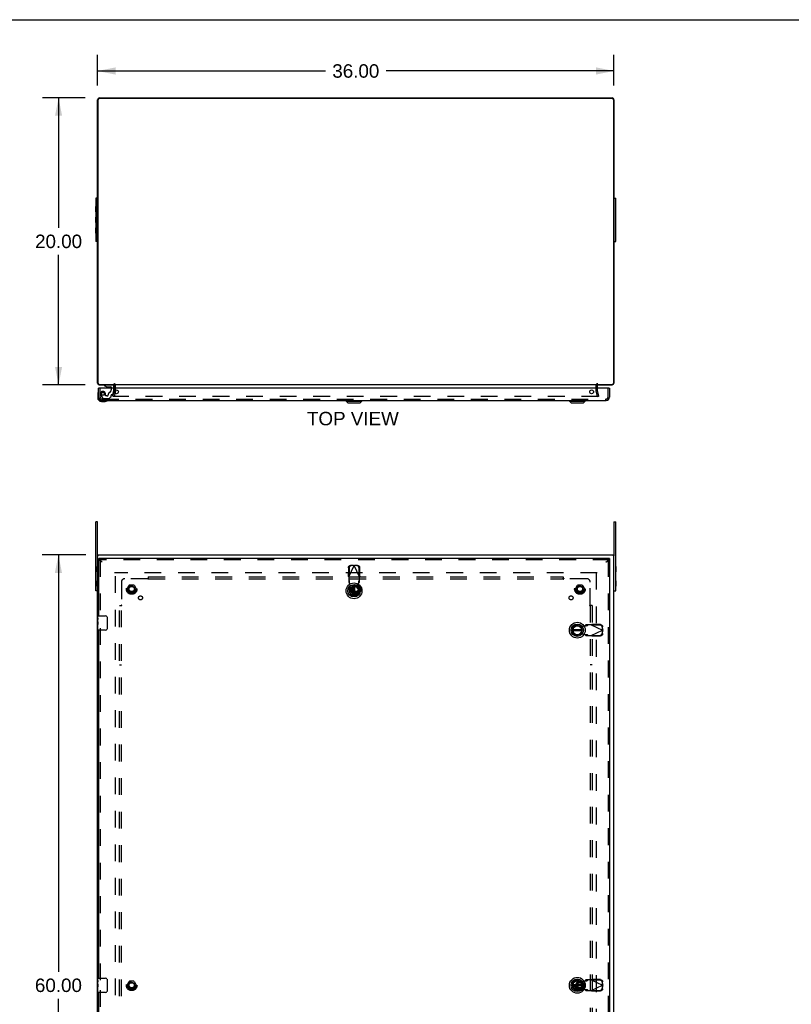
# Model space of a CAD drawing. Header units: inches. Extents: x 0 to 212, y 0 to 138.
# Tile 5 of 7: x 52 to 106, y 69 to 138. Entities that reach past the tile are written whole.
import ezdxf

# ---------------------------------------------------------------- set-up
doc = ezdxf.new("R2010")
doc.units = ezdxf.units.IN
doc.header["$LTSCALE"] = 11.6875
doc.header["$MEASUREMENT"] = 0
doc.linetypes.add('HIDDEN', pattern=[0.2, 0.1, -0.1])
doc.layers.get('0').update_dxf_attribs({"linetype": 'CONTINUOUS'})
for name, color, linetype in [('DEFAULT_2', 8, 'HIDDEN'), ('DIMENSIONS', 7, 'CONTINUOUS'), ('DOOR_ASSEMBLY', 7, 'CONTINUOUS'), ('SUBPANEL', 7, 'CONTINUOUS')]:
    doc.layers.add(name, color=color, linetype=linetype)
doc.styles.get("Standard").update_dxf_attribs({"font": 'arial.ttf'})
doc.dimstyles.new('DIMSTYLE_1', dxfattribs={"dimtxt": 0.9375, "dimasz": 1.25, "dimexe": 0.09, "dimexo": 0.07, "dimgap": 0.0375, "dimtad": 0, "dimtih": 1, "dimtoh": 1, "dimzin": 4, "dimdsep": 46, "dimtxsty": 'Standard', "dimblk": '_FILLED', "dimblk1": '_FILLED', "dimblk2": '_FILLED', "dimcen": 0.09, "dimadec": 3, "dimazin": 1, "dimtfac": 1, "dimtdec": 3, "dimtofl": 0, "dimtmove": 0, "dimatfit": 3, "dimldrblk": '_FILLED', "dimfxl": 0, "dimtolj": 1, "dimtzin": 4, "dimarcsym": 0})

# ---------------------------------------------------------------- blocks, each defined once
blk = doc.blocks.new('_FILLED')
at = {"color": 0, "linetype": 'ByBlock'}
blk.add_solid([(0, 0), (-1, 0.2), (-1, -0.2)], dxfattribs=at)
blk = doc.blocks.new('*D1')
at = {"layer": 'DIMENSIONS', "color": 2, "linetype": 'Continuous'}
for p, q in [((57.888, 132.924), (57.888, 135.049)), ((93.888, 132.924), (93.888, 135.049)), ((57.888, 133.924), (73.781, 133.924)), ((93.888, 133.924), (77.994, 133.924))]:
    blk.add_line(p, q, dxfattribs=at)
at = {"layer": 'DIMENSIONS', "color": 2, "linetype": 'Continuous', "xscale": 1.25, "yscale": 1.25, "zscale": 1.25, "rotation": 180}
blk.add_blockref('_FILLED', (57.888, 133.924), dxfattribs=at)
at = {"layer": 'DIMENSIONS', "color": 2, "linetype": 'Continuous', "xscale": 1.25, "yscale": 1.25, "zscale": 1.25}
blk.add_blockref('_FILLED', (93.888, 133.924), dxfattribs=at)
at = {"layer": 'DIMENSIONS', "color": 2, "linetype": 'Continuous', "insert": (75.888, 134.393), "char_height": 0.9375, "width": 3.27602, "attachment_point": 2, "line_spacing_factor": 0.9}
blk.add_mtext('36.00', dxfattribs=at)
blk = doc.blocks.new('*D2')
at = {"layer": 'DIMENSIONS', "color": 2, "linetype": 'Continuous'}
for p, q in [((57.076, 100.19), (54.031, 100.19)), ((55.156, 100.19), (55.156, 71.127)), ((55.156, 40.19), (55.156, 69.252)), ((57.076, 40.19), (54.031, 40.19))]:
    blk.add_line(p, q, dxfattribs=at)
at = {"layer": 'DIMENSIONS', "color": 2, "linetype": 'Continuous', "xscale": 1.25, "yscale": 1.25, "zscale": 1.25}
for p, rotation in [((55.156, 100.19), 90), ((55.156, 40.19), 270)]:
    blk.add_blockref('_FILLED', p, dxfattribs=dict(at, rotation=rotation))
at = {"layer": 'DIMENSIONS', "color": 2, "linetype": 'Continuous', "insert": (55.156, 70.658), "char_height": 0.9375, "width": 3.27602, "attachment_point": 2, "line_spacing_factor": 0.9}
blk.add_mtext('60.00', dxfattribs=at)
blk = doc.blocks.new('*D3')
at = {"layer": 'DIMENSIONS', "color": 2, "linetype": 'Continuous'}
for p, q in [((57.013, 132.049), (54.041, 132.049)), ((55.166, 132.049), (55.166, 122.986)), ((55.166, 112.049), (55.166, 121.111)), ((57.013, 112.049), (54.041, 112.049))]:
    blk.add_line(p, q, dxfattribs=at)
at = {"layer": 'DIMENSIONS', "color": 2, "linetype": 'Continuous', "xscale": 1.25, "yscale": 1.25, "zscale": 1.25}
for p, rotation in [((55.166, 132.049), 90), ((55.166, 112.049), 270)]:
    blk.add_blockref('_FILLED', p, dxfattribs=dict(at, rotation=rotation))
at = {"layer": 'DIMENSIONS', "color": 2, "linetype": 'Continuous', "insert": (55.166, 122.517), "char_height": 0.9375, "width": 3.27602, "attachment_point": 2, "line_spacing_factor": 0.9}
blk.add_mtext('20.00', dxfattribs=at)

msp = doc.modelspace()

# ---------------------------------------------------------------- linework, layer by layer
at = {"color": 7, "linetype": 'Continuous'}
for p, q in [((0, 137.5), (212.5, 137.5)), ((57.888, 125.049), (57.763, 125.049)), ((57.888, 122.049), (57.888, 125.049)), ((93.888, 125.049), (94.013, 125.049)), ((93.888, 125.049), (93.888, 122.049)), ((57.757, 124.111), (57.757, 124.487)), ((57.757, 124.487), (57.763, 124.487)), ((94.019, 124.487), (94.013, 124.487)), ((94.019, 124.111), (94.019, 124.487)), ((57.757, 124.111), (57.763, 124.111)), ((57.757, 123.361), (57.757, 123.737)), ((57.757, 123.737), (57.763, 123.737)), ((94.019, 124.111), (94.013, 124.111)), ((94.019, 123.737), (94.013, 123.737)), ((94.019, 123.361), (94.019, 123.737)), ((57.757, 123.361), (57.763, 123.361)), ((57.757, 122.611), (57.757, 122.987)), ((57.757, 122.987), (57.763, 122.987)), ((94.019, 123.361), (94.013, 123.361)), ((94.019, 122.987), (94.013, 122.987)), ((94.019, 122.611), (94.019, 122.987)), ((57.757, 122.611), (57.763, 122.611)), ((94.019, 122.611), (94.013, 122.611)), ((57.888, 122.049), (57.763, 122.049)), ((93.888, 122.049), (94.013, 122.049)), ((57.888, 102.5), (57.763, 102.5)), ((57.888, 100.115), (57.888, 102.5)), ((93.888, 102.5), (93.888, 100.115)), ((93.888, 102.5), (94.013, 102.5)), ((57.888, 100.115), (57.921, 100.115)), ((57.921, 100.115), (57.921, 100.19)), ((93.855, 100.115), (93.855, 100.19)), ((93.888, 100.115), (93.855, 100.115)), ((57.757, 99.378), (57.757, 99.002)), ((57.757, 99.378), (57.763, 99.378)), ((57.757, 99.002), (57.763, 99.002)), ((94.019, 99.378), (94.013, 99.378)), ((94.019, 99.002), (94.013, 99.002)), ((94.019, 99.378), (94.019, 99.002)), ((57.757, 98.378), (57.757, 98.002)), ((57.757, 98.378), (57.763, 98.378)), ((94.019, 98.378), (94.013, 98.378)), ((94.019, 98.378), (94.019, 98.002)), ((57.757, 98.002), (57.763, 98.002)), ((57.888, 97.69), (57.763, 97.69)), ((93.888, 97.69), (94.013, 97.69)), ((94.019, 98.002), (94.013, 98.002))]:
    msp.add_line(p, q, dxfattribs=at)
at = {"color": 3, "linetype": 'Continuous'}
for p, q in [((57.888, 125.049), (57.888, 131.913)), ((57.921, 112.152), (57.921, 131.916)), ((93.775, 131.996), (58.001, 131.996)), ((58.024, 132.049), (93.752, 132.049)), ((93.855, 131.916), (93.855, 112.152)), ((93.888, 131.913), (93.888, 125.049)), ((57.763, 125.049), (57.763, 122.049)), ((94.013, 122.049), (94.013, 125.049)), ((57.888, 112.166), (57.888, 122.049)), ((93.888, 122.049), (93.888, 112.166)), ((58.001, 112.072), (59.063, 112.072)), ((58.005, 112.049), (59.05, 112.049)), ((92.713, 112.049), (59.063, 112.049)), ((59.063, 111.806), (59.063, 112.007)), ((92.713, 112.072), (93.775, 112.072)), ((92.713, 112.007), (92.713, 111.806)), ((92.726, 112.049), (93.771, 112.049)), ((57.763, 97.69), (57.763, 102.5)), ((94.013, 97.69), (94.013, 102.5)), ((57.888, 40.265), (57.888, 100.115)), ((57.888, 100.115), (57.888, 100.115)), ((57.921, 100.19), (93.855, 100.19)), ((93.888, 40.265), (93.888, 100.115)), ((93.888, 100.115), (93.888, 100.115))]:
    msp.add_line(p, q, dxfattribs=at)
for centre, radius, start, end in [((58.024, 131.913), 0.136, 90, 180), ((58.001, 131.916), 0.08, 90, 180), ((93.752, 131.913), 0.136, 0, 90), ((93.775, 131.916), 0.08, 0, 90), ((58.005, 112.166), 0.117, 180, 270), ((58.001, 112.152), 0.08, 180, 270), ((59.021, 112.007), 0.042, 0, 67.93345), ((92.755, 112.007), 0.042, 112.06655, 180), ((93.771, 112.166), 0.117, 270, 360), ((93.775, 112.152), 0.08, 270, 360)]:
    msp.add_arc(centre, radius, start, end, dxfattribs=at)
at = {"layer": 'DEFAULT_2', "color": 8, "linetype": 'HIDDEN'}
for p, q in [((59.138, 111.648), (59.138, 112.007)), ((92.638, 111.648), (92.638, 112.007)), ((58.958, 111.255), (59.062, 111.641)), ((59.031, 111.236), (58.958, 111.255)), ((92.79, 111.236), (58.985, 111.236)), ((59.134, 111.622), (59.031, 111.236)), ((59.063, 111.648), (59.063, 111.806)), ((92.744, 111.236), (92.641, 111.622)), ((92.713, 111.806), (92.713, 111.648)), ((92.713, 111.641), (92.817, 111.255)), ((92.744, 111.236), (92.817, 111.255)), ((92.713, 98.94), (59.063, 98.94)), ((59.138, 41.44), (59.138, 98.94)), ((92.638, 98.94), (92.638, 41.44)), ((59.945, 97.82), (60.1, 98.087)), ((60.1, 97.542), (59.945, 97.81)), ((60.417, 98.092), (60.108, 98.092)), ((60.417, 97.537), (60.108, 97.537)), ((60.426, 98.087), (60.58, 97.82)), ((60.58, 97.81), (60.426, 97.542)), ((75.57, 97.82), (75.725, 98.087)), ((75.725, 97.542), (75.57, 97.81)), ((76.042, 98.092), (75.733, 98.092)), ((76.042, 97.537), (75.733, 97.537)), ((76.051, 98.087), (76.205, 97.82)), ((76.205, 97.81), (76.051, 97.542)), ((91.195, 97.82), (91.35, 98.087)), ((91.35, 97.542), (91.195, 97.81)), ((91.667, 98.092), (91.358, 98.092)), ((91.667, 97.537), (91.358, 97.537)), ((91.676, 98.087), (91.83, 97.82)), ((91.83, 97.81), (91.676, 97.542)), ((59.945, 70.195), (60.1, 70.462)), ((60.1, 69.917), (59.945, 70.185)), ((60.417, 70.467), (60.108, 70.467)), ((60.426, 70.462), (60.58, 70.195)), ((60.58, 70.185), (60.426, 69.917)), ((91.195, 70.195), (91.35, 70.462)), ((91.35, 69.917), (91.195, 70.185)), ((91.667, 70.467), (91.358, 70.467)), ((91.676, 70.462), (91.83, 70.195)), ((91.83, 70.185), (91.676, 69.917)), ((60.417, 69.912), (60.108, 69.912)), ((91.667, 69.912), (91.358, 69.912))]:
    msp.add_line(p, q, dxfattribs=at)
for points in [[(58.966, 111.26), (58.966, 111.258), (58.965, 111.256), (58.965, 111.255)], [(58.965, 111.255), (58.965, 111.254), (58.966, 111.252), (58.966, 111.25), (58.967, 111.248), (58.967, 111.247), (58.968, 111.245), (58.97, 111.243), (58.971, 111.242), (58.972, 111.241), (58.974, 111.239), (58.976, 111.238), (58.977, 111.237)], [(58.985, 111.236), (58.983, 111.236), (58.981, 111.236), (58.979, 111.237), (58.977, 111.237)], [(92.81, 111.255), (92.81, 111.254), (92.81, 111.252), (92.809, 111.25), (92.809, 111.248), (92.808, 111.247), (92.807, 111.245), (92.806, 111.243), (92.804, 111.242), (92.803, 111.241), (92.801, 111.239), (92.8, 111.238), (92.798, 111.237), (92.796, 111.237), (92.794, 111.236), (92.792, 111.236), (92.79, 111.236)], [(92.809, 111.26), (92.81, 111.258), (92.81, 111.256), (92.81, 111.255)]]:
    msp.add_lwpolyline(points, dxfattribs=at)
for centre, radius in [((60.263, 97.815), 0.372), ((60.263, 97.815), 0.356), ((75.888, 97.815), 0.372), ((75.888, 97.815), 0.356), ((91.513, 97.815), 0.372), ((91.513, 97.815), 0.356), ((60.263, 97.815), 0.204), ((60.263, 97.815), 0.183), ((75.888, 97.815), 0.204), ((75.888, 97.815), 0.183), ((91.513, 97.815), 0.204), ((91.513, 97.815), 0.183), ((60.263, 70.19), 0.372), ((60.263, 70.19), 0.356), ((60.263, 70.19), 0.204), ((60.263, 70.19), 0.183), ((91.513, 70.19), 0.372), ((91.513, 70.19), 0.356), ((91.513, 70.19), 0.204), ((91.513, 70.19), 0.183)]:
    msp.add_circle(centre, radius, dxfattribs=at)
for centre, radius, start, end in [((59.021, 112.007), 0.117, 0, 90), ((92.755, 112.007), 0.117, 90, 180), ((59.038, 111.648), 0.025, 345, 360), ((59.038, 111.648), 0.1, 345, 360), ((92.738, 111.648), 0.1, 180, 195), ((92.738, 111.648), 0.025, 180, 195), ((59.954, 97.815), 0.01, 150.01171, 209.98732), ((60.108, 98.082), 0.01, 90.01128, 149.98796), ((60.108, 97.547), 0.01, 210.01085, 269.98765), ((60.417, 98.082), 0.01, 30.01085, 89.98765), ((60.417, 97.547), 0.01, 270.01128, 329.98796), ((60.572, 97.815), 0.01, 330.01171, 29.98732), ((75.579, 97.815), 0.01, 150.01171, 209.98732), ((75.733, 98.082), 0.01, 90.01128, 149.98796), ((75.733, 97.547), 0.01, 210.01085, 269.98765), ((76.197, 97.815), 0.01, 330.01171, 29.98732), ((91.204, 97.815), 0.01, 150.01171, 209.98732), ((91.358, 98.082), 0.01, 90.01128, 149.98796), ((91.358, 97.547), 0.01, 210.01085, 269.98765), ((91.667, 98.082), 0.01, 30.01085, 89.98765), ((91.667, 97.547), 0.01, 270.01128, 329.98796), ((91.822, 97.815), 0.01, 330.01171, 29.98732), ((59.954, 70.19), 0.01, 150.01171, 209.98732), ((60.108, 70.457), 0.01, 90.01128, 149.98796), ((60.417, 70.457), 0.01, 30.01085, 89.98765), ((60.572, 70.19), 0.01, 330.01171, 29.98732), ((91.204, 70.19), 0.01, 150.01171, 209.98732), ((91.358, 70.457), 0.01, 90.01128, 149.98796), ((91.667, 70.457), 0.01, 30.01085, 89.98765), ((91.822, 70.19), 0.01, 330.01171, 29.98732), ((60.108, 69.922), 0.01, 210.01085, 269.98765), ((60.417, 69.922), 0.01, 270.01128, 329.98796), ((91.358, 69.922), 0.01, 210.01085, 269.98765), ((91.667, 69.922), 0.01, 270.01128, 329.98796)]:
    msp.add_arc(centre, radius, start, end, dxfattribs=at)
at = {"layer": 'DOOR_ASSEMBLY', "color": 7, "linetype": 'Continuous'}
for p, q in [((58.356, 112.049), (58.356, 112.01)), ((58.356, 112.01), (58.532, 111.911)), ((58.532, 111.911), (58.809, 111.911)), ((58.621, 111.894), (58.761, 111.894)), ((58.84, 111.88), (58.84, 111.806)), ((59.025, 111.806), (59.025, 111.97)), ((57.893, 111.411), (57.893, 111.155)), ((57.94, 111.546), (57.94, 111.546)), ((57.968, 111.806), (57.953, 111.806)), ((57.953, 111.198), (57.953, 111.155)), ((93.563, 111.806), (93.578, 111.806)), ((58.156, 110.952), (58.2, 110.952)), ((58.156, 110.892), (58.412, 110.892)), ((58.45, 110.894), (58.412, 110.892)), ((58.541, 110.937), (58.545, 110.937)), ((58.545, 110.937), (58.546, 110.938)), ((75.214, 110.912), (75.214, 110.952)), ((75.214, 110.912), (76.317, 110.912)), ((75.333, 110.794), (75.214, 110.912)), ((75.333, 110.794), (76.199, 110.794)), ((76.199, 110.794), (76.317, 110.912)), ((76.317, 110.912), (76.317, 110.952)), ((90.777, 110.912), (90.777, 110.952)), ((90.777, 110.912), (91.879, 110.912)), ((90.895, 110.794), (90.777, 110.912)), ((90.895, 110.794), (91.761, 110.794)), ((91.761, 110.794), (91.879, 110.912)), ((91.879, 110.912), (91.879, 110.952)), ((57.953, 99.94), (57.953, 99.836)), ((58.174, 99.71), (58.166, 99.715)), ((58.182, 99.704), (58.174, 99.71)), ((58.2, 99.693), (58.182, 99.704)), ((93.332, 99.693), (93.345, 99.701)), ((93.345, 99.701), (93.357, 99.71)), ((93.357, 99.71), (93.366, 99.715)), ((93.366, 99.715), (93.374, 99.721)), ((93.578, 99.94), (93.578, 99.836)), ((75.726, 98.002), (75.726, 97.377)), ((75.805, 98.002), (75.805, 97.377)), ((57.893, 95.779), (57.893, 95.925)), ((57.893, 95.521), (57.893, 95.778)), ((57.899, 95.723), (57.893, 95.723)), ((57.893, 95.555), (57.9, 95.555)), ((57.893, 94.955), (57.893, 95.519)), ((57.895, 95.492), (57.893, 95.492)), ((57.895, 95.494), (57.896, 95.472)), ((57.9, 95.555), (57.9, 95.691)), ((57.908, 95.94), (58.448, 95.94)), ((58.548, 95.84), (58.548, 95.04)), ((57.893, 95.36), (57.899, 95.36)), ((57.893, 95.324), (57.9, 95.324)), ((57.893, 95.261), (57.9, 95.261)), ((57.893, 95.094), (57.9, 95.094)), ((57.9, 95.094), (57.9, 95.324)), ((58.448, 94.94), (57.908, 94.94)), ((91.641, 94.979), (91.016, 94.979)), ((91.641, 94.9), (91.016, 94.9)), ((57.893, 70.529), (57.893, 70.675)), ((57.893, 70.271), (57.893, 70.528)), ((57.899, 70.473), (57.893, 70.473)), ((57.893, 70.305), (57.9, 70.305)), ((57.893, 69.705), (57.893, 70.269)), ((57.895, 70.242), (57.893, 70.242)), ((57.893, 70.11), (57.899, 70.11)), ((57.893, 70.074), (57.9, 70.074)), ((57.893, 70.011), (57.9, 70.011)), ((57.895, 70.244), (57.896, 70.222)), ((57.9, 70.305), (57.9, 70.441)), ((57.9, 69.844), (57.9, 70.074)), ((57.908, 70.69), (58.448, 70.69)), ((58.548, 70.59), (58.548, 69.79)), ((91.641, 70.229), (91.016, 70.229)), ((91.641, 70.15), (91.016, 70.15)), ((57.893, 69.844), (57.9, 69.844)), ((58.448, 69.69), (57.908, 69.69))]:
    msp.add_line(p, q, dxfattribs=at)
at = {"layer": 'DOOR_ASSEMBLY', "color": 8, "linetype": 'HIDDEN'}
for p, q in [((58.946, 112.049), (58.356, 112.049)), ((58.057, 111.198), (58.057, 111.806)), ((58.108, 111.333), (58.243, 111.1)), ((58.429, 111.286), (58.429, 111.419)), ((58.539, 111.27), (58.445, 111.27)), ((58.702, 111.093), (58.817, 111.208)), ((58.823, 111.223), (58.823, 111.301)), ((58.84, 111.806), (58.84, 111.696)), ((58.882, 111.36), (58.927, 111.36)), ((58.957, 111.383), (59.025, 111.639)), ((59.025, 111.639), (59.025, 111.806)), ((93.474, 111.198), (93.474, 111.806)), ((58.2, 111.056), (93.332, 111.056)), ((58.269, 111.085), (58.681, 111.085)), ((93.578, 99.836), (57.953, 99.836)), ((58.057, 99.836), (58.057, 95.785)), ((93.474, 99.836), (93.474, 40.544)), ((75.374, 99.299), (75.363, 98.708)), ((75.392, 98.66), (75.766, 99.448)), ((75.415, 99.279), (75.405, 98.688)), ((75.721, 99.461), (75.528, 99.458)), ((75.763, 99.441), (75.57, 99.438)), ((75.721, 99.461), (75.763, 99.441)), ((75.721, 99.461), (75.736, 99.457)), ((75.736, 99.457), (75.751, 99.452)), ((75.751, 99.452), (75.766, 99.448)), ((75.766, 99.448), (75.781, 99.452)), ((76.14, 98.66), (75.766, 99.448)), ((75.769, 99.441), (75.81, 99.461)), ((75.962, 99.438), (75.769, 99.441)), ((75.781, 99.452), (75.796, 99.457)), ((75.796, 99.457), (75.81, 99.461)), ((76.003, 99.458), (75.81, 99.461)), ((76.126, 98.688), (76.116, 99.279)), ((76.168, 98.708), (76.158, 99.299)), ((75.405, 98.688), (75.363, 98.708)), ((75.392, 98.66), (75.392, 98.286)), ((75.438, 98.4), (75.392, 98.441)), ((75.392, 98.286), (75.438, 98.245)), ((75.438, 98.245), (75.438, 98.4)), ((75.49, 98.044), (75.452, 98.241)), ((76.079, 98.241), (76.041, 98.044)), ((76.14, 98.441), (76.094, 98.4)), ((76.094, 98.4), (76.094, 98.245)), ((76.094, 98.245), (76.14, 98.286)), ((76.168, 98.708), (76.126, 98.688)), ((76.14, 98.286), (76.14, 98.66)), ((75.436, 97.75), (75.49, 98.044)), ((76.041, 98.044), (76.095, 97.75)), ((58.057, 95.095), (58.057, 70.535)), ((91.388, 95.269), (91.682, 95.215)), ((91.682, 95.215), (91.879, 95.253)), ((91.925, 95.314), (91.883, 95.268)), ((91.883, 95.268), (92.038, 95.268)), ((92.299, 95.314), (91.925, 95.314)), ((92.038, 95.268), (92.08, 95.314)), ((92.299, 95.314), (93.086, 94.94)), ((92.299, 94.566), (93.086, 94.94)), ((92.327, 95.3), (92.347, 95.342)), ((92.917, 95.29), (92.327, 95.3)), ((92.937, 95.332), (92.347, 95.342)), ((93.08, 94.943), (93.076, 95.136)), ((93.076, 94.744), (93.08, 94.937)), ((93.099, 94.984), (93.08, 94.943)), ((93.08, 94.937), (93.099, 94.895)), ((93.091, 94.955), (93.086, 94.94)), ((93.086, 94.94), (93.091, 94.925)), ((93.095, 94.97), (93.091, 94.955)), ((93.091, 94.925), (93.095, 94.91)), ((93.099, 94.984), (93.095, 94.97)), ((93.095, 94.91), (93.099, 94.895)), ((93.099, 94.984), (93.096, 95.177)), ((93.096, 94.702), (93.099, 94.895)), ((91.682, 94.664), (91.388, 94.61)), ((91.879, 94.626), (91.682, 94.664)), ((92.038, 94.612), (91.883, 94.612)), ((91.883, 94.612), (91.925, 94.566)), ((91.925, 94.566), (92.299, 94.566)), ((92.08, 94.566), (92.038, 94.612)), ((92.327, 94.579), (92.917, 94.589)), ((92.347, 94.538), (92.327, 94.579)), ((92.347, 94.538), (92.937, 94.548)), ((91.388, 70.519), (91.682, 70.465)), ((91.682, 70.465), (91.879, 70.503)), ((91.925, 70.564), (91.883, 70.518)), ((91.883, 70.518), (92.038, 70.518)), ((92.299, 70.564), (91.925, 70.564)), ((92.038, 70.518), (92.08, 70.564)), ((92.299, 70.564), (93.086, 70.19)), ((92.299, 69.816), (93.086, 70.19)), ((92.327, 70.55), (92.347, 70.592)), ((92.917, 70.54), (92.327, 70.55)), ((92.937, 70.582), (92.347, 70.592)), ((93.08, 70.193), (93.076, 70.386)), ((93.076, 69.994), (93.08, 70.187)), ((93.099, 70.234), (93.08, 70.193)), ((93.08, 70.187), (93.099, 70.145)), ((93.091, 70.205), (93.086, 70.19)), ((93.086, 70.19), (93.091, 70.175)), ((93.095, 70.22), (93.091, 70.205)), ((93.091, 70.175), (93.095, 70.16)), ((93.099, 70.234), (93.095, 70.22)), ((93.095, 70.16), (93.099, 70.145)), ((93.099, 70.234), (93.096, 70.427)), ((93.096, 69.952), (93.099, 70.145)), ((58.057, 69.845), (58.057, 45.285)), ((91.682, 69.914), (91.388, 69.86)), ((91.879, 69.876), (91.682, 69.914)), ((92.038, 69.862), (91.883, 69.862)), ((91.883, 69.862), (91.925, 69.816)), ((91.925, 69.816), (92.299, 69.816)), ((92.08, 69.816), (92.038, 69.862)), ((92.327, 69.829), (92.917, 69.839)), ((92.347, 69.788), (92.327, 69.829)), ((92.347, 69.788), (92.937, 69.798))]:
    msp.add_line(p, q, dxfattribs=at)
at = {"layer": 'DOOR_ASSEMBLY', "color": 3, "linetype": 'Continuous'}
for p, q in [((57.953, 111.198), (57.953, 111.806)), ((93.563, 111.806), (57.968, 111.806)), ((93.578, 111.806), (93.578, 111.198)), ((58.2, 110.952), (93.332, 110.952)), ((93.578, 99.94), (57.953, 99.94)), ((57.953, 99.836), (57.953, 95.94)), ((93.578, 99.836), (93.578, 40.544)), ((57.953, 94.94), (57.953, 70.69)), ((57.953, 69.69), (57.953, 45.44))]:
    msp.add_line(p, q, dxfattribs=at)
at = {"layer": 'DOOR_ASSEMBLY', "color": 7, "linetype": 'Continuous'}
for points in [[(57.94, 111.546), (57.939, 111.545), (57.939, 111.543), (57.938, 111.54)], [(58.546, 110.938), (58.548, 110.938), (58.548, 110.938)], [(58.166, 99.715), (58.157, 99.721), (58.153, 99.723), (58.149, 99.726), (58.145, 99.729), (58.141, 99.732), (58.137, 99.734), (58.133, 99.737), (58.13, 99.74), (58.126, 99.743), (58.122, 99.745), (58.119, 99.748), (58.115, 99.751), (58.112, 99.754), (58.108, 99.756), (58.105, 99.759), (58.102, 99.762), (58.099, 99.764), (58.096, 99.767), (58.093, 99.77), (58.09, 99.773), (58.087, 99.775), (58.085, 99.778), (58.082, 99.781), (58.08, 99.784), (58.078, 99.786), (58.076, 99.789), (58.073, 99.792), (58.072, 99.795), (58.07, 99.797), (58.069, 99.799)], [(93.374, 99.721), (93.378, 99.723), (93.382, 99.726), (93.386, 99.729), (93.39, 99.732), (93.394, 99.734), (93.398, 99.737), (93.402, 99.74), (93.405, 99.743), (93.409, 99.745), (93.413, 99.748), (93.416, 99.751), (93.42, 99.754), (93.423, 99.756), (93.426, 99.759), (93.429, 99.762), (93.432, 99.764), (93.435, 99.767), (93.438, 99.77), (93.441, 99.773), (93.444, 99.775), (93.446, 99.778), (93.449, 99.781), (93.451, 99.784), (93.454, 99.786), (93.456, 99.789), (93.458, 99.792), (93.46, 99.795), (93.462, 99.797), (93.462, 99.799)], [(57.893, 95.779), (57.893, 95.775), (57.894, 95.771), (57.894, 95.765), (57.896, 95.752)], [(57.893, 95.521), (57.893, 95.513), (57.894, 95.504), (57.895, 95.494)], [(57.896, 95.752), (57.897, 95.745), (57.898, 95.736), (57.898, 95.728), (57.899, 95.719), (57.9, 95.71), (57.9, 95.701), (57.9, 95.691)], [(57.896, 95.472), (57.897, 95.46), (57.898, 95.448), (57.899, 95.436), (57.9, 95.423), (57.9, 95.411), (57.9, 95.398), (57.9, 95.385), (57.9, 95.372), (57.899, 95.36), (57.898, 95.347), (57.897, 95.335)], [(58.541, 95.876), (58.543, 95.87), (58.545, 95.864), (58.546, 95.858), (58.547, 95.852), (58.548, 95.846), (58.548, 95.84)], [(58.548, 95.04), (58.548, 95.033), (58.547, 95.027), (58.546, 95.021), (58.545, 95.015), (58.543, 95.009), (58.541, 95.004)], [(57.893, 70.529), (57.893, 70.525), (57.894, 70.521), (57.894, 70.515), (57.896, 70.502)], [(57.893, 70.271), (57.893, 70.263), (57.894, 70.254), (57.895, 70.244)], [(57.896, 70.502), (57.897, 70.495), (57.898, 70.486), (57.898, 70.478), (57.899, 70.469), (57.9, 70.46), (57.9, 70.451), (57.9, 70.441)], [(57.896, 70.222), (57.897, 70.21), (57.898, 70.198), (57.899, 70.186), (57.9, 70.173), (57.9, 70.161), (57.9, 70.148), (57.9, 70.135), (57.9, 70.122), (57.899, 70.11), (57.898, 70.097), (57.897, 70.085)], [(58.541, 70.626), (58.543, 70.62), (58.545, 70.614), (58.546, 70.608), (58.547, 70.602), (58.548, 70.596), (58.548, 70.59)], [(58.548, 69.79), (58.548, 69.783), (58.547, 69.777), (58.546, 69.771), (58.545, 69.765), (58.543, 69.759), (58.541, 69.754)]]:
    msp.add_lwpolyline(points, dxfattribs=at)
at = {"layer": 'DOOR_ASSEMBLY', "color": 8, "linetype": 'HIDDEN'}
for points in [[(75.374, 99.299), (75.375, 99.314), (75.377, 99.329), (75.381, 99.344), (75.386, 99.359), (75.393, 99.373), (75.401, 99.386), (75.41, 99.398), (75.42, 99.41), (75.431, 99.42), (75.443, 99.43), (75.456, 99.438), (75.47, 99.445), (75.484, 99.45), (75.498, 99.454), (75.513, 99.457), (75.528, 99.458)], [(75.57, 99.438), (75.555, 99.437), (75.54, 99.434), (75.525, 99.43), (75.511, 99.425), (75.498, 99.418), (75.485, 99.41), (75.473, 99.401), (75.462, 99.39), (75.451, 99.379), (75.442, 99.366), (75.434, 99.353), (75.428, 99.339), (75.422, 99.324), (75.419, 99.31), (75.416, 99.294), (75.415, 99.279)], [(76.116, 99.279), (76.115, 99.294), (76.113, 99.31), (76.109, 99.324), (76.104, 99.339), (76.097, 99.353), (76.089, 99.366), (76.08, 99.379), (76.07, 99.39), (76.059, 99.401), (76.046, 99.41), (76.034, 99.418), (76.02, 99.425), (76.006, 99.43), (75.991, 99.434), (75.977, 99.437), (75.962, 99.438)], [(76.003, 99.458), (76.018, 99.457), (76.033, 99.454), (76.047, 99.45), (76.062, 99.445), (76.075, 99.438), (76.088, 99.43), (76.1, 99.42), (76.111, 99.41), (76.122, 99.398), (76.131, 99.386), (76.139, 99.373), (76.145, 99.359), (76.15, 99.344), (76.154, 99.329), (76.157, 99.314), (76.158, 99.299)], [(75.392, 98.66), (75.382, 98.676), (75.377, 98.684), (75.373, 98.692), (75.368, 98.7), (75.363, 98.708)], [(75.449, 98.289), (75.448, 98.304), (75.447, 98.318), (75.446, 98.332), (75.445, 98.345), (75.444, 98.357), (75.443, 98.367), (75.442, 98.377), (75.441, 98.385), (75.44, 98.391), (75.439, 98.396), (75.438, 98.4)], [(75.438, 98.245), (75.44, 98.245), (75.443, 98.244), (75.445, 98.243), (75.447, 98.243), (75.45, 98.242), (75.452, 98.241)], [(75.452, 98.241), (75.451, 98.257), (75.449, 98.289)], [(76.094, 98.4), (76.093, 98.396), (76.092, 98.391), (76.091, 98.385), (76.089, 98.377), (76.088, 98.367), (76.087, 98.357), (76.086, 98.345), (76.085, 98.332), (76.084, 98.318), (76.083, 98.304), (76.082, 98.289), (76.081, 98.273), (76.079, 98.241)], [(76.079, 98.241), (76.082, 98.242), (76.084, 98.243), (76.086, 98.243), (76.089, 98.244), (76.091, 98.245), (76.094, 98.245)], [(76.154, 98.684), (76.144, 98.668), (76.14, 98.66)], [(76.168, 98.708), (76.163, 98.7), (76.159, 98.692), (76.154, 98.684)], [(91.883, 95.268), (91.883, 95.265), (91.882, 95.263), (91.882, 95.26), (91.881, 95.258), (91.88, 95.256), (91.879, 95.253)], [(91.879, 95.253), (91.895, 95.254), (91.927, 95.256)], [(91.927, 95.256), (91.942, 95.257), (91.957, 95.258), (91.97, 95.259), (91.983, 95.26), (91.995, 95.261), (92.006, 95.262), (92.015, 95.264), (92.023, 95.265), (92.03, 95.266), (92.035, 95.267), (92.038, 95.268)], [(92.299, 95.314), (92.315, 95.323), (92.323, 95.328), (92.331, 95.333), (92.339, 95.337), (92.347, 95.342)], [(93.076, 95.136), (93.075, 95.151), (93.073, 95.165), (93.069, 95.18), (93.063, 95.194), (93.056, 95.208), (93.048, 95.221), (93.039, 95.233), (93.029, 95.244), (93.017, 95.254), (93.005, 95.263), (92.991, 95.271), (92.977, 95.278), (92.963, 95.283), (92.948, 95.287), (92.933, 95.289), (92.917, 95.29)], [(92.917, 94.589), (92.933, 94.59), (92.948, 94.593), (92.963, 94.597), (92.977, 94.602), (92.991, 94.608), (93.005, 94.616), (93.017, 94.625), (93.029, 94.636), (93.039, 94.647), (93.048, 94.659), (93.056, 94.672), (93.063, 94.685), (93.069, 94.699), (93.073, 94.714), (93.075, 94.729), (93.076, 94.744)], [(92.937, 95.332), (92.953, 95.331), (92.968, 95.328), (92.983, 95.324), (92.997, 95.319), (93.011, 95.313), (93.024, 95.305), (93.037, 95.296), (93.048, 95.285), (93.059, 95.274), (93.068, 95.262), (93.076, 95.249), (93.083, 95.236), (93.088, 95.222), (93.092, 95.207), (93.095, 95.192), (93.096, 95.177)], [(91.879, 94.626), (91.88, 94.624), (91.881, 94.621), (91.882, 94.619), (91.882, 94.617), (91.883, 94.614), (91.883, 94.612)], [(92.038, 94.612), (92.035, 94.613), (92.03, 94.614), (92.023, 94.615), (92.015, 94.616), (92.006, 94.617), (91.995, 94.618), (91.983, 94.619), (91.97, 94.62), (91.957, 94.621), (91.942, 94.622), (91.927, 94.623), (91.911, 94.624), (91.879, 94.626)], [(92.323, 94.551), (92.307, 94.561), (92.299, 94.566)], [(92.347, 94.538), (92.339, 94.542), (92.331, 94.547), (92.323, 94.551)], [(93.096, 94.702), (93.095, 94.687), (93.092, 94.672), (93.088, 94.658), (93.083, 94.644), (93.076, 94.63), (93.068, 94.617), (93.059, 94.605), (93.048, 94.594), (93.037, 94.584), (93.024, 94.575), (93.011, 94.567), (92.997, 94.56), (92.983, 94.555), (92.968, 94.551), (92.953, 94.549), (92.937, 94.548)], [(91.883, 70.518), (91.883, 70.515), (91.882, 70.513), (91.882, 70.51), (91.881, 70.508), (91.88, 70.506), (91.879, 70.503)], [(91.879, 70.503), (91.895, 70.504), (91.927, 70.506)], [(91.927, 70.506), (91.942, 70.507), (91.957, 70.508), (91.97, 70.509), (91.983, 70.51), (91.995, 70.511), (92.006, 70.512), (92.015, 70.514), (92.023, 70.515), (92.03, 70.516), (92.035, 70.517), (92.038, 70.518)], [(92.299, 70.564), (92.315, 70.573), (92.323, 70.578), (92.331, 70.583), (92.339, 70.587), (92.347, 70.592)], [(93.076, 70.386), (93.075, 70.401), (93.073, 70.415), (93.069, 70.43), (93.063, 70.444), (93.056, 70.458), (93.048, 70.471), (93.039, 70.483), (93.029, 70.494), (93.017, 70.504), (93.005, 70.513), (92.991, 70.521), (92.977, 70.528), (92.963, 70.533), (92.948, 70.537), (92.933, 70.539), (92.917, 70.54)], [(92.937, 70.582), (92.953, 70.581), (92.968, 70.578), (92.983, 70.574), (92.997, 70.569), (93.011, 70.563), (93.024, 70.555), (93.037, 70.546), (93.048, 70.535), (93.059, 70.524), (93.068, 70.512), (93.076, 70.499), (93.083, 70.486), (93.088, 70.472), (93.092, 70.457), (93.095, 70.442), (93.096, 70.427)], [(92.038, 69.862), (92.035, 69.863), (92.03, 69.864), (92.023, 69.865), (92.015, 69.866), (92.006, 69.867), (91.995, 69.868), (91.983, 69.869), (91.97, 69.87), (91.957, 69.871), (91.942, 69.872), (91.927, 69.873), (91.911, 69.874), (91.879, 69.876)], [(91.879, 69.876), (91.88, 69.874), (91.881, 69.871), (91.882, 69.869), (91.882, 69.867), (91.883, 69.864), (91.883, 69.862)], [(92.323, 69.801), (92.307, 69.811), (92.299, 69.816)], [(92.347, 69.788), (92.339, 69.792), (92.331, 69.797), (92.323, 69.801)], [(92.917, 69.839), (92.933, 69.84), (92.948, 69.843), (92.963, 69.847), (92.977, 69.852), (92.991, 69.858), (93.005, 69.866), (93.017, 69.875), (93.029, 69.886), (93.039, 69.897), (93.048, 69.909), (93.056, 69.922), (93.063, 69.935), (93.069, 69.949), (93.073, 69.964), (93.075, 69.979), (93.076, 69.994)], [(93.096, 69.952), (93.095, 69.937), (93.092, 69.922), (93.088, 69.908), (93.083, 69.894), (93.076, 69.88), (93.068, 69.867), (93.059, 69.855), (93.048, 69.844), (93.037, 69.834), (93.024, 69.825), (93.011, 69.817), (92.997, 69.81), (92.983, 69.805), (92.968, 69.801), (92.953, 69.799), (92.937, 69.798)]]:
    msp.add_lwpolyline(points, dxfattribs=at)
msp.add_circle((58.257, 111.419), 0.103, dxfattribs=at)
at = {"layer": 'DOOR_ASSEMBLY', "color": 3, "linetype": 'Continuous'}
for centre in [(59.203, 111.556), (92.328, 111.556)]:
    msp.add_circle(centre, 0.133, dxfattribs=at)
at = {"layer": 'DOOR_ASSEMBLY', "color": 7, "linetype": 'Continuous'}
for centre, radius in [((75.766, 97.69), 0.551), ((75.766, 97.69), 0.433), ((75.766, 97.69), 0.329), ((75.766, 97.69), 0.317), ((91.328, 94.94), 0.551), ((91.328, 94.94), 0.433), ((91.328, 94.94), 0.329), ((91.328, 94.94), 0.317), ((91.328, 70.19), 0.551), ((91.328, 70.19), 0.433), ((91.328, 70.19), 0.329), ((91.328, 70.19), 0.317)]:
    msp.add_circle(centre, radius, dxfattribs=at)
for centre, radius, start, end in [((58.621, 111.984), 0.09, 234.81225, 270), ((58.761, 111.984), 0.09, 270, 304.92318), ((58.809, 111.88), 0.031, 0, 90), ((58.946, 111.97), 0.079, 0, 90), ((58.143, 111.411), 0.25, 149.11011, 180), ((57.941, 111.532), 0.015, 96.37959, 149.11011), ((57.938, 111.532), 0.015, 0, 83.62041), ((58.156, 111.155), 0.263, 180, 270), ((58.156, 111.155), 0.203, 180, 270), ((58.412, 111.142), 0.25, 270, 300.88989), ((58.533, 110.937), 0.015, 6.37959, 90), ((58.533, 110.94), 0.015, 300.88989, 353.62041), ((75.766, 97.69), 0.315, 100.07866, 79.92134), ((57.908, 95.925), 0.015, 90, 180), ((58.448, 95.84), 0.1, 21.19986, 90), ((57.908, 94.955), 0.015, 180, 270), ((58.448, 95.04), 0.1, 270, 338.79459), ((91.328, 94.94), 0.315, 10.07866, 349.92134), ((57.908, 70.675), 0.015, 90, 180), ((58.448, 70.59), 0.1, 21.19986, 90), ((91.328, 70.19), 0.315, 10.07866, 349.92134), ((57.908, 69.705), 0.015, 180, 270), ((58.448, 69.79), 0.1, 270, 338.79459)]:
    msp.add_arc(centre, radius, start, end, dxfattribs=at)
at = {"layer": 'DOOR_ASSEMBLY', "color": 3, "linetype": 'Continuous'}
for centre, start, end in [((58.2, 111.198), 180, 270), ((93.332, 111.198), 270, 360)]:
    msp.add_arc(centre, 0.246, start, end, dxfattribs=at)
at = {"layer": 'DOOR_ASSEMBLY', "color": 8, "linetype": 'HIDDEN'}
for centre, radius, start, end in [((58.2, 111.198), 0.142, 180, 270), ((58.257, 111.419), 0.172, 0, 210), ((58.445, 111.286), 0.016, 180, 270), ((58.539, 111.36), 0.09, 270, 360), ((58.814, 111.36), 0.185, 115.7418, 180), ((58.652, 111.696), 0.188, 295.7418, 360), ((58.803, 111.223), 0.02, 315, 360), ((58.882, 111.301), 0.059, 90, 180), ((58.927, 111.391), 0.031, 270, 345), ((93.332, 111.198), 0.142, 270, 360), ((58.269, 111.115), 0.03, 210, 270), ((58.681, 111.115), 0.03, 270, 315), ((75.766, 97.69), 0.335, 169.67298, 10.32702), ((91.328, 94.94), 0.335, 79.67298, 280.32702), ((91.328, 70.19), 0.335, 79.67298, 280.32702)]:
    msp.add_arc(centre, radius, start, end, dxfattribs=at)
at = {"layer": 'DOOR_ASSEMBLY', "color": 7, "linetype": 'Continuous'}
for centre, start_param, end_param in [((58.156, 95.356), 3.141593, 3.321581), ((58.156, 70.106), -3.141593, -2.961605)]:
    msp.add_ellipse(centre, major_axis=(0.263, 0), ratio=0.432808, start_param=start_param, end_param=end_param, dxfattribs=at)
at = {"layer": 'SUBPANEL', "color": 8, "linetype": 'HIDDEN'}
for p, q in [((59.544, 98.283), (59.544, 96.694)), ((61.384, 98.533), (59.794, 98.533)), ((61.402, 98.552), (61.395, 98.546)), ((61.419, 98.658), (61.419, 98.572)), ((61.419, 98.658), (90.356, 98.658)), ((61.419, 98.572), (61.419, 98.493)), ((61.419, 98.533), (90.356, 98.533)), ((90.356, 98.658), (90.356, 98.572)), ((90.356, 98.493), (90.356, 98.572)), ((91.981, 98.533), (90.392, 98.533)), ((92.231, 96.694), (92.231, 98.283)), ((59.419, 43.721), (59.419, 96.658)), ((59.419, 96.658), (59.505, 96.658)), ((59.505, 96.658), (59.585, 96.658)), ((59.544, 43.721), (59.544, 96.658)), ((92.27, 96.658), (92.191, 96.658)), ((92.231, 96.658), (92.231, 43.721)), ((92.25, 96.676), (92.244, 96.682)), ((92.356, 96.658), (92.27, 96.658)), ((92.356, 96.658), (92.356, 43.721)), ((59.419, 92.533), (59.544, 92.533)), ((92.356, 92.533), (92.231, 92.533))]:
    msp.add_line(p, q, dxfattribs=at)
for points in [[(61.395, 98.546), (61.393, 98.544), (61.392, 98.542), (61.39, 98.54), (61.388, 98.538), (61.386, 98.537), (61.385, 98.535), (61.384, 98.533)], [(61.396, 98.514), (61.394, 98.519), (61.392, 98.521), (61.391, 98.524), (61.389, 98.526), (61.388, 98.528), (61.386, 98.53), (61.385, 98.532), (61.384, 98.533)], [(61.419, 98.493), (61.417, 98.493), (61.415, 98.494), (61.414, 98.495), (61.412, 98.496), (61.411, 98.497), (61.409, 98.498), (61.408, 98.499), (61.406, 98.501), (61.405, 98.503), (61.403, 98.504), (61.402, 98.506), (61.4, 98.508), (61.399, 98.51), (61.398, 98.512), (61.396, 98.514)], [(61.419, 98.572), (61.417, 98.57), (61.416, 98.568), (61.414, 98.566), (61.413, 98.564), (61.411, 98.562), (61.409, 98.56), (61.408, 98.558), (61.406, 98.557), (61.405, 98.555), (61.403, 98.554), (61.402, 98.552)], [(90.356, 98.572), (90.358, 98.57), (90.36, 98.568), (90.361, 98.566), (90.363, 98.564), (90.364, 98.562), (90.366, 98.56), (90.367, 98.558), (90.369, 98.557), (90.37, 98.555), (90.372, 98.554), (90.373, 98.552)], [(90.356, 98.493), (90.358, 98.493), (90.36, 98.494), (90.361, 98.495), (90.363, 98.496), (90.365, 98.497), (90.366, 98.498), (90.368, 98.499), (90.369, 98.501), (90.371, 98.503), (90.372, 98.504), (90.373, 98.506), (90.375, 98.508), (90.376, 98.51), (90.377, 98.512), (90.379, 98.514), (90.382, 98.519)], [(90.373, 98.552), (90.38, 98.546), (90.382, 98.544), (90.384, 98.542), (90.386, 98.54), (90.387, 98.538), (90.389, 98.537), (90.39, 98.535), (90.392, 98.533)], [(90.382, 98.519), (90.383, 98.521), (90.384, 98.524), (90.386, 98.526), (90.387, 98.528), (90.389, 98.53), (90.39, 98.532), (90.392, 98.533)], [(59.505, 96.658), (59.508, 96.66), (59.51, 96.662), (59.512, 96.663), (59.514, 96.665), (59.515, 96.666), (59.517, 96.668), (59.519, 96.669), (59.521, 96.671), (59.522, 96.672), (59.524, 96.674), (59.525, 96.676)], [(59.525, 96.676), (59.532, 96.682), (59.534, 96.684), (59.535, 96.686), (59.537, 96.688), (59.539, 96.689), (59.541, 96.691), (59.542, 96.692), (59.544, 96.694)], [(59.559, 96.684), (59.556, 96.685), (59.554, 96.687), (59.552, 96.688), (59.549, 96.69), (59.547, 96.691), (59.546, 96.692), (59.544, 96.694)], [(59.585, 96.658), (59.584, 96.66), (59.583, 96.662), (59.582, 96.664), (59.582, 96.665), (59.58, 96.667), (59.579, 96.668), (59.578, 96.67), (59.576, 96.671), (59.575, 96.673), (59.573, 96.674), (59.571, 96.676), (59.57, 96.677), (59.567, 96.678), (59.565, 96.68), (59.563, 96.681), (59.559, 96.684)], [(92.191, 96.658), (92.191, 96.66), (92.192, 96.662), (92.193, 96.664), (92.194, 96.665), (92.195, 96.667), (92.196, 96.668), (92.197, 96.67), (92.199, 96.671), (92.2, 96.673), (92.202, 96.674), (92.204, 96.676), (92.206, 96.677), (92.208, 96.678), (92.21, 96.68), (92.212, 96.681)], [(92.212, 96.681), (92.217, 96.684), (92.219, 96.685), (92.221, 96.687), (92.224, 96.688), (92.226, 96.69), (92.228, 96.691), (92.23, 96.692), (92.231, 96.694)], [(92.244, 96.682), (92.242, 96.684), (92.24, 96.686), (92.238, 96.688), (92.236, 96.689), (92.234, 96.691), (92.233, 96.692), (92.231, 96.694)], [(92.27, 96.658), (92.268, 96.66), (92.266, 96.662), (92.264, 96.663), (92.262, 96.665), (92.26, 96.666), (92.258, 96.668), (92.256, 96.669), (92.255, 96.671), (92.253, 96.672), (92.252, 96.674), (92.25, 96.676)]]:
    msp.add_lwpolyline(points, dxfattribs=at)
for centre, radius in [((60.263, 97.815), 0.25), ((75.888, 97.815), 0.25), ((91.513, 97.815), 0.25), ((60.881, 97.196), 0.141), ((90.894, 97.196), 0.141), ((60.263, 70.19), 0.25), ((91.513, 70.19), 0.25)]:
    msp.add_circle(centre, radius, dxfattribs=at)
for centre, start, end in [((59.794, 98.283), 90, 180), ((91.981, 98.283), 0, 90)]:
    msp.add_arc(centre, 0.25, start, end, dxfattribs=at)

# ---------------------------------------------------------------- texts
at = {"layer": 'DIMENSIONS', "color": 2, "linetype": 'Continuous', "insert": (75.686, 110.163), "char_height": 0.9375, "width": 6.38824, "attachment_point": 2, "line_spacing_factor": 0.9}
msp.add_mtext('TOP VIEW', dxfattribs=at)

# ---------------------------------------------------------------- dimensions: what is measured, and where the dimension line sits
at = {"layer": 'DIMENSIONS', "color": 2, "linetype": 'Continuous'}
dim = msp.add_linear_dim(base=(93.888, 133.924), p1=(57.888, 135.119), p2=(93.888, 135.119), dimstyle='DIMSTYLE_1', dxfattribs=at)
dim.commit()
dim.dimension.update_dxf_attribs({"geometry": '*D1', "text_midpoint": (75.886, 133.919), "dimtype": 160})
for base, p1, p2, picture, middle in [((55.166, 112.049), (57.083, 132.049), (57.083, 112.049), '*D3', (55.154, 122.043)), ((55.156, 40.19), (57.146, 100.19), (57.146, 40.19), '*D2', (55.149, 70.185))]:
    dim = msp.add_linear_dim(base=base, p1=p1, p2=p2, angle=270, dimstyle='DIMSTYLE_1', dxfattribs=at)
    dim.commit()
    dim.dimension.update_dxf_attribs({"geometry": picture, "text_midpoint": middle, "dimtype": 160})

doc.saveas('drawing.dxf')
